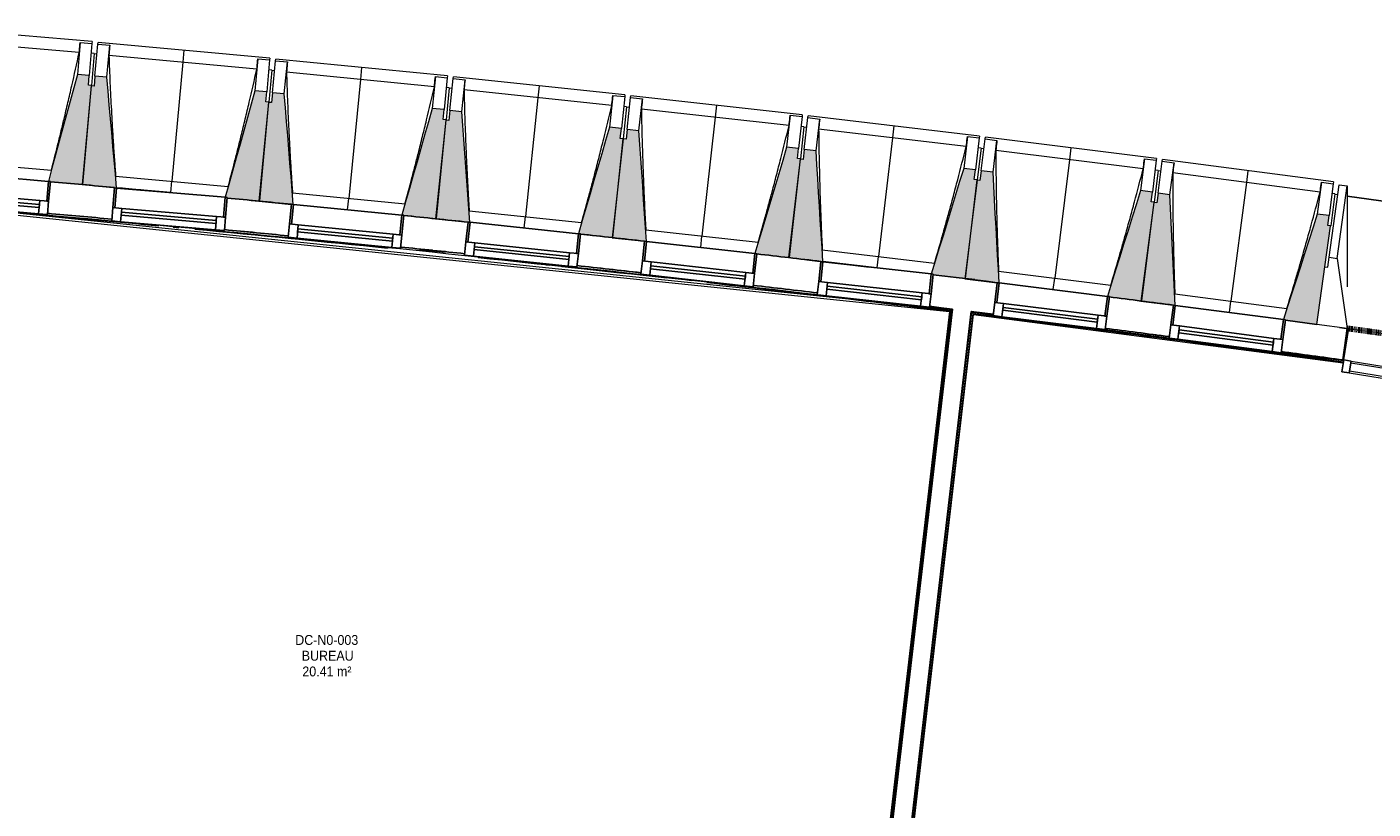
# Model space of a CAD drawing. Header units: millimetres. Extents: x -2845 to 74565, y -36590 to 13748.
# Tile 25 of 39: x 43914 to 50705, y -17805 to -13859. Entities that reach past the tile are written whole.
import ezdxf

# ---------------------------------------------------------------- set-up
doc = ezdxf.new("R2010")
doc.units = ezdxf.units.MM
doc.linetypes.add('Tiret', pattern=[2.5, 1.25, -1.25])
doc.layers.add('A-AREA', color=4, linetype='Tiret', lineweight=100, true_color=0x00ffff)
for name, color, linetype, lineweight in [('A-COLS', 7, 'Continuous', 18), ('A-FLOR', 7, 'Continuous', 25), ('A-FLOR-HRAL', 7, 'Continuous', 18), ('A-GENM', 7, 'Continuous', 18), ('A-GLAZ', 7, 'Continuous', 25), ('A-GLAZ-CURT', 7, 'Continuous', 18), ('A-GLAZ-CWMG', 7, 'Continuous', 18), ('A-WALL', 7, 'Continuous', 25), ('ESPACE', 7, 'Continuous', 30), ('I-WALL', 7, 'Continuous', 25), ('MUR', 7, 'Continuous', 25), ('S-BEAM', 7, 'Continuous', 18)]:
    doc.layers.add(name, color=color, linetype=linetype, lineweight=lineweight)
doc.styles.add('Arial_3', font='arial.ttf', dxfattribs={"width": 0.9, "height": 50})

# ---------------------------------------------------------------- blocks, each defined once
blk = doc.blocks.new('20_MUR PREFA_01 - Type 1-3119337-2021_015_1111_DCE_1_50_N0 FINI_CFA_CDC')
at = {"layer": 'A-GENM'}
for p, q in [((0, 722.1), (0, 661.4)), ((0, 661.4), (0, 58.5)), ((0, 0.7), (0, 58.5))]:
    blk.add_line(p, q, dxfattribs=at)
blk = doc.blocks.new('26_POTEAU GAUCHE - MODULE_05-3157953-2021_015_1111_DCE_1_50_N0 FINI_CFA_CDC')
at = {"layer": 'A-COLS'}
for p, q in [((-435, 713), (-395, 713)), ((-435, 344), (-435, 713)), ((-395, 713), (-324.2, 208.1)), ((-395, 344), (-395, 713)), ((-450, 663), (-435, 663)), ((-450, 294), (-450, 500.9)), ((-435, 294), (-435, 344)), ((-435, 344), (-395, 344)), ((-395, 344), (-295, 0)), ((-450, 0), (-450, 294)), ((-450, 294), (-435, 294)), ((-295, 0), (-450, 0))]:
    blk.add_line(p, q, dxfattribs=at)
blk = doc.blocks.new('B02_DC_STR_rvt-1-2021_015_1111_DCE_1_50_N0 FINI_CFA_CDC')
at = {"layer": 'S-BEAM', "lineweight": 5, "true_color": 0x787878}
for points in [[(-8972.4, -14653.8), (-8929.9, -14154.7), (-8944.9, -14153.4), (-8940.6, -14103.6), (-9000.4, -14098.5), (-9146.6, -14638.2), (-9136.8, -14639.1), (-9136.8, -14639.8), (-9073.6, -14645.1)], [(-8802.6, -14670.9), (-8851.8, -14113.2), (-8911.6, -14107.7), (-8916.2, -14157.5), (-8931.1, -14156.1), (-8976.9, -14654.9), (-8808.8, -14670.3)], [(-8080.6, -14737.1), (-8034.9, -14238.3), (-8049.8, -14237), (-8045.2, -14187.2), (-8105, -14181.7), (-8254.2, -14718.7), (-8244.7, -14719.5), (-8244.7, -14722.1), (-8114.4, -14734)], [(-7911, -14754.7), (-7956.5, -14197.3), (-8016.2, -14191.5), (-8021.1, -14241.2), (-8036.1, -14239.8), (-8085.1, -14738.3), (-7920.9, -14754.4), (-7920.8, -14753.7), (-7914.8, -14754.3)], [(-7189.4, -14826.3), (-7140.4, -14327.8), (-7155.3, -14326.4), (-7150.4, -14276.6), (-7210.1, -14270.7), (-7363.4, -14808.5), (-7353.5, -14809.5), (-7353.5, -14810.2), (-7286.8, -14816.7)], [(-7019.9, -14845), (-7061.8, -14287.3), (-7121.5, -14281.1), (-7126.7, -14330.8), (-7141.6, -14329.2), (-7193.9, -14827.4), (-7029.8, -14844.6), (-7029.7, -14843.9), (-7025.1, -14844.4)], [(-6298.8, -14921.3), (-6246.5, -14423.1), (-6261.4, -14421.6), (-6256.2, -14371.9), (-6315.9, -14365.6), (-6472.6, -14902.4), (-6462.8, -14903.4), (-6462.8, -14904.1), (-6318.5, -14919.2)], [(-6129.3, -14941.1), (-6167.6, -14383.2), (-6227.3, -14376.5), (-6232.8, -14426.2), (-6247.7, -14424.6), (-6303.2, -14922.4), (-6139.2, -14940.7), (-6139.2, -14940)], [(-5408.8, -15022.1), (-5353.3, -14524.3), (-5368.2, -14522.6), (-5362.6, -14472.9), (-5422.3, -14466.3), (-5582.5, -15002), (-5572.7, -15003.1), (-5572.7, -15003.8), (-5502.5, -15011.7)], [(-5239.4, -15043.7), (-5274.1, -14484.8), (-5333.7, -14477.8), (-5339.6, -14527.4), (-5354.5, -14525.7), (-5413.2, -15023.1), (-5239.6, -15043.6)], [(-4519.4, -15128.7), (-4460.7, -14631.2), (-4475.6, -14629.5), (-4469.7, -14579.8), (-4529.3, -14572.8), (-4692.5, -15105.7), (-4683, -15106.8), (-4683, -15109.4), (-4522.6, -15128.3)], [(-4350.3, -15150.6), (-4381.3, -14592.3), (-4440.9, -14584.9), (-4447, -14634.5), (-4461.9, -14632.6), (-4523.9, -15129.7), (-4360.2, -15150.1), (-4360.1, -15149.4)], [(-3630.8, -15241), (-3568.8, -14744), (-3583.7, -14742.1), (-3577.5, -14692.5), (-3637.1, -14685.1), (-3804.3, -15218.7), (-3794.5, -15220), (-3794.5, -15220.6), (-3720.8, -15229.8)], [(-3461.8, -15264.1), (-3489.2, -14705.6), (-3548.7, -14697.8), (-3555.2, -14747.3), (-3570.1, -14745.4), (-3635.3, -15242), (-3471.7, -15263.5), (-3471.6, -15262.8), (-3465.2, -15263.7)], [(-2747.3, -15358.6), (-2678.8, -14864), (-2678, -14864.1), (-2677.8, -14862.6), (-2692.6, -14860.6), (-2686.1, -14811), (-2745.6, -14803.2), (-2916.3, -15335.7), (-2906.5, -15337), (-2906.5, -15337.7), (-2747.5, -15358.6)]]:
    blk.add_hatch(color=8, dxfattribs=at).paths.add_polyline_path(points)
at = {"layer": 'A-FLOR'}
blk.add_arc((-21384.2, -152545.4), 139107.1, 79.323004, 82.237507, dxfattribs=at)
at = {"layer": 'S-BEAM'}
for p, q in [((-8926.1, -13933), (-9792.9, -13859.2)), ((-8991.2, -13988.3), (-9738.1, -13924.7)), ((-8986.6, -13937), (-9000.4, -14098.5)), ((-8986.7, -13937.2), (-8986.6, -13937)), ((-8986.6, -13937), (-8926.8, -13942.1)), ((-8926.8, -13942.1), (-8940.6, -14103.6)), ((-8926.1, -13933), (-8926.8, -13942.1)), ((-8911.6, -14107.7), (-8896.8, -13946.3)), ((-8896.8, -13946.3), (-8896, -13937.2)), ((-8896.8, -13946.3), (-8837, -13951.7)), ((-8029.6, -14016.7), (-8896, -13937.2)), ((-8851.8, -14113.2), (-8837, -13951.7)), ((-8837, -13951.7), (-8837, -13952)), ((-8916.1, -13993.2), (-8931.1, -13991.9)), ((-8916.1, -13993.2), (-8929.9, -14154.7)), ((-8901.3, -13996), (-8916.3, -13994.7)), ((-8095.1, -14071.6), (-8841.5, -14003.1)), ((-8090.2, -14020.3), (-8105, -14181.7)), ((-8090.2, -14020.3), (-8030.4, -14025.8)), ((-8090.2, -14020.5), (-8090.2, -14020.3)), ((-8030.4, -14025.8), (-8045.2, -14187.2)), ((-8029.6, -14016.7), (-8030.4, -14025.8)), ((-8016.2, -14191.5), (-8000.4, -14030.1)), ((-8000.4, -14030.1), (-7999.5, -14021.1)), ((-8000.4, -14030.1), (-7940.7, -14036)), ((-7133.7, -14106.3), (-7999.5, -14021.1)), ((-7956.5, -14197.3), (-7940.7, -14036)), ((-7940.7, -14036), (-7940.7, -14036.3)), ((-8940.6, -14103.6), (-9000.4, -14098.5)), ((-8944.9, -14153.4), (-8940.6, -14103.6)), ((-8911.6, -14107.7), (-8916.2, -14157.5)), ((-8851.8, -14113.2), (-8911.6, -14107.7)), ((-8020.1, -14076.9), (-8035, -14075.5)), ((-8020.1, -14076.9), (-8034.9, -14238.3)), ((-8005.3, -14079.9), (-8020.2, -14078.4)), ((-7199.5, -14160.7), (-7945.5, -14087.4)), ((-7194.3, -14109.4), (-7210.1, -14270.7)), ((-7194.3, -14109.4), (-7134.6, -14115.3)), ((-7194.3, -14109.7), (-7194.3, -14109.4)), ((-7134.6, -14115.3), (-7150.4, -14276.6)), ((-7133.7, -14106.3), (-7134.6, -14115.3)), ((-7121.5, -14281.1), (-7104.5, -14119.9)), ((-7104.5, -14119.9), (-7103.6, -14110.9)), ((-7104.5, -14119.9), (-7044.9, -14126.1)), ((-6238.3, -14201.6), (-7103.6, -14110.9)), ((-8931.1, -14156.1), (-8976.9, -14654.9)), ((-8972.4, -14653.8), (-8929.9, -14154.7)), ((-8929.9, -14154.7), (-8944.9, -14153.4)), ((-8916.2, -14157.5), (-8931.1, -14156.1)), ((-8045.2, -14187.2), (-8105, -14181.7)), ((-8049.8, -14237), (-8045.2, -14187.2)), ((-8016.2, -14191.5), (-8021.1, -14241.2)), ((-7956.5, -14197.3), (-8016.2, -14191.5)), ((-7124.5, -14166.5), (-7140.4, -14327.8)), ((-7124.5, -14166.5), (-7139.4, -14165)), ((-7109.8, -14169.6), (-7124.7, -14168)), ((-7061.8, -14287.3), (-7044.9, -14126.1)), ((-6304.6, -14255.7), (-7050, -14177.4)), ((-7044.9, -14126.1), (-7044.9, -14126.4)), ((-8036.1, -14239.8), (-8085.1, -14738.3)), ((-8080.6, -14737.1), (-8034.9, -14238.3)), ((-8034.9, -14238.3), (-8049.8, -14237)), ((-8021.1, -14241.2), (-8036.1, -14239.8)), ((-6299, -14204.4), (-6315.9, -14365.6)), ((-6299, -14204.4), (-6239.3, -14210.6)), ((-6299, -14204.6), (-6299, -14204.4)), ((-6239.3, -14210.6), (-6256.2, -14371.9)), ((-6229.6, -14261.9), (-6244.5, -14260.4)), ((-6238.3, -14201.6), (-6239.3, -14210.6)), ((-6227.3, -14376.5), (-6209.3, -14215.4)), ((-6209.3, -14215.4), (-6208.3, -14206.4)), ((-6209.3, -14215.4), (-6149.7, -14222.1)), ((-5343.7, -14302.8), (-6208.3, -14206.4)), ((-6167.6, -14383.2), (-6149.7, -14222.1)), ((-6149.7, -14222.1), (-6149.7, -14222.3)), ((-7150.4, -14276.6), (-7210.1, -14270.7)), ((-7189.4, -14826.3), (-7140.4, -14327.8)), ((-7155.3, -14326.4), (-7150.4, -14276.6)), ((-7140.4, -14327.8), (-7155.3, -14326.4)), ((-7121.5, -14281.1), (-7126.7, -14330.8)), ((-7061.8, -14287.3), (-7121.5, -14281.1)), ((-6229.6, -14261.9), (-6246.5, -14423.1)), ((-6214.8, -14265.1), (-6229.7, -14263.5)), ((-5410.2, -14356.4), (-6155.2, -14273.4)), ((-5404.3, -14305.2), (-5422.3, -14466.3)), ((-5404.4, -14305.4), (-5404.3, -14305.2)), ((-5404.3, -14305.2), (-5344.7, -14311.8)), ((-5344.7, -14311.8), (-5362.6, -14472.9)), ((-5343.7, -14302.8), (-5344.7, -14311.8)), ((-5333.7, -14477.8), (-5314.7, -14316.8)), ((-5314.7, -14316.8), (-5313.7, -14307.8)), ((-5314.7, -14316.8), (-5255.1, -14323.8)), ((-4449.7, -14409.9), (-5313.7, -14307.8)), ((-5274.1, -14484.8), (-5255.1, -14323.8)), ((-5255.1, -14323.8), (-5255.1, -14324.1)), ((-7141.6, -14329.2), (-7193.9, -14827.4)), ((-7126.7, -14330.8), (-7141.6, -14329.2)), ((-6256.2, -14371.9), (-6315.9, -14365.6)), ((-6261.4, -14421.6), (-6256.2, -14371.9)), ((-6227.3, -14376.5), (-6232.8, -14426.2)), ((-6167.6, -14383.2), (-6227.3, -14376.5)), ((-5335.3, -14363.2), (-5353.3, -14524.3)), ((-5335.3, -14363.2), (-5350.2, -14361.5)), ((-5320.6, -14366.5), (-5335.5, -14364.7)), ((-4516.6, -14463), (-5260.9, -14375.1)), ((-6247.7, -14424.6), (-6303.2, -14922.4)), ((-6298.8, -14921.3), (-6246.5, -14423.1)), ((-6246.5, -14423.1), (-6261.4, -14421.6)), ((-6232.8, -14426.2), (-6247.7, -14424.6)), ((-4510.3, -14411.8), (-4529.3, -14572.8)), ((-4510.4, -14412.1), (-4510.3, -14411.8)), ((-4510.3, -14411.8), (-4450.7, -14418.8)), ((-4450.7, -14418.8), (-4469.7, -14579.8)), ((-4449.7, -14409.9), (-4450.7, -14418.8)), ((-4440.9, -14584.9), (-4420.8, -14424)), ((-4420.8, -14424), (-4419.7, -14415)), ((-4420.8, -14424), (-4361.3, -14431.4)), ((-3556.4, -14522.7), (-4419.7, -14415)), ((-4381.3, -14592.3), (-4361.3, -14431.4)), ((-4361.3, -14431.4), (-4361.3, -14431.7)), ((-5362.6, -14472.9), (-5422.3, -14466.3)), ((-5354.5, -14525.7), (-5413.2, -15023.1)), ((-5408.8, -15022.1), (-5353.3, -14524.3)), ((-5368.2, -14522.6), (-5362.6, -14472.9)), ((-5353.3, -14524.3), (-5368.2, -14522.6)), ((-5339.6, -14527.4), (-5354.5, -14525.7)), ((-5333.7, -14477.8), (-5339.6, -14527.4)), ((-5274.1, -14484.8), (-5333.7, -14477.8)), ((-4441.7, -14470.3), (-4460.7, -14631.2)), ((-4441.7, -14470.3), (-4456.6, -14468.5)), ((-4427, -14473.6), (-4441.9, -14471.8)), ((-3623.6, -14575.4), (-4367.4, -14482.6)), ((-3617, -14524.2), (-3637.1, -14685.1)), ((-3617.1, -14524.5), (-3617, -14524.2)), ((-3617, -14524.2), (-3557.5, -14531.7)), ((-3557.5, -14531.7), (-3577.5, -14692.5)), ((-3556.4, -14522.7), (-3557.5, -14531.7)), ((-3527.5, -14536.5), (-3526.4, -14528.1)), ((-2663.8, -14641.3), (-3526.4, -14528.1)), ((-9700.1, -14533.1), (-9131.6, -14581.5)), ((-4469.7, -14579.8), (-4529.3, -14572.8)), ((-4475.6, -14629.5), (-4469.7, -14579.8)), ((-4440.9, -14584.9), (-4447, -14634.5)), ((-4381.3, -14592.3), (-4440.9, -14584.9)), ((-3548.8, -14583.1), (-3568.8, -14744)), ((-3548.8, -14583.1), (-3563.7, -14581.3)), ((-3534.1, -14586.6), (-3549, -14584.7)), ((-3548.7, -14697.8), (-3527.6, -14537)), ((-3527.6, -14537), (-3468.1, -14544.8)), ((-3489.2, -14705.6), (-3468.1, -14544.8)), ((-2731.5, -14693.6), (-3474.6, -14596)), ((-3468.1, -14544.8), (-3468.1, -14545.1)), ((-9136.9, -14639.7), (-8972.4, -14653.8)), ((-8976.9, -14654.9), (-8802.6, -14670.9)), ((-8807.5, -14611.7), (-8239.4, -14663.8)), ((-4461.9, -14632.6), (-4523.9, -15129.7)), ((-4519.4, -15128.7), (-4460.7, -14631.2)), ((-4460.7, -14631.2), (-4475.6, -14629.5)), ((-4447, -14634.5), (-4461.9, -14632.6)), ((-2724.5, -14642.5), (-2745.6, -14803.2)), ((-2724.6, -14642.7), (-2724.5, -14642.5)), ((-2724.5, -14642.5), (-2665, -14650.3)), ((-2665, -14650.3), (-2686.1, -14811)), ((-2663.8, -14641.3), (-2665, -14650.3)), ((-8528.7, -14695.3), (-8802.7, -14670.2)), ((-8244.9, -14722.1), (-8080.6, -14737.1)), ((-7915.4, -14696.2), (-7347.6, -14752)), ((-3577.5, -14692.5), (-3637.1, -14685.1)), ((-3583.7, -14742.1), (-3577.5, -14692.5)), ((-3548.7, -14697.8), (-3555.2, -14747.3)), ((-3489.2, -14705.6), (-3548.7, -14697.8)), ((-2656.6, -14701.8), (-2677.8, -14862.6)), ((-2656.6, -14701.8), (-2671.5, -14699.9)), ((-8085.1, -14738.3), (-7920.9, -14754.4)), ((-7023.9, -14786.4), (-6456.5, -14846)), ((-3570.1, -14745.4), (-3635.3, -15242)), ((-3630.8, -15241), (-3568.8, -14744)), ((-3568.8, -14744), (-3583.7, -14742.1)), ((-3555.2, -14747.3), (-3570.1, -14745.4)), ((-2686.1, -14811), (-2745.6, -14803.2)), ((-7353.7, -14810.2), (-7189.4, -14826.3)), ((-7193.9, -14827.4), (-7029.8, -14844.6)), ((-2692.6, -14860.6), (-2686.1, -14811)), ((-2677.8, -14862.6), (-2692.6, -14860.6)), ((-2678, -14864.1), (-2677.8, -14862.6)), ((-6462.9, -14904.1), (-6298.8, -14921.3)), ((-6303.2, -14922.4), (-6139.2, -14940.7)), ((-6133, -14882.5), (-5566, -14945.7)), ((-5572.8, -15003.8), (-5408.8, -15022.1)), ((-5242.8, -14984.4), (-4676.2, -15051.3)), ((-5413.2, -15023.1), (-5239.4, -15043.7)), ((-4966.3, -15075.2), (-5239.5, -15043)), ((-4683.3, -15109.3), (-4519.4, -15128.7)), ((-4523.9, -15129.7), (-4360.2, -15150.1)), ((-4353.2, -15092), (-3787.1, -15162.6)), ((-3464.3, -15205.5), (-2898.7, -15279.8)), ((-3794.6, -15220.6), (-3630.8, -15241)), ((-3635.3, -15242), (-3471.7, -15263.5)), ((-2906.6, -15337.7), (-2747.2, -15358.6))]:
    blk.add_line(p, q, dxfattribs=at)
at = {"layer": 'S-BEAM', "flags": 128}
for points in [[(-8991.2, -13988.3), (-8990.3, -13978.1), (-8989.4, -13967.9), (-8988.5, -13957.7), (-8987.6, -13947.4), (-8986.7, -13937.2)], [(-8837, -13952), (-8837.9, -13962.2), (-8838.8, -13972.4), (-8839.7, -13982.7), (-8840.6, -13992.9), (-8841.5, -14003.1)], [(-8095.1, -14071.6), (-8094.1, -14061.4), (-8093.2, -14051.2), (-8092.2, -14041), (-8091.2, -14030.7), (-8090.2, -14020.5)], [(-7940.7, -14036.3), (-7941.6, -14046.5), (-7942.6, -14056.7), (-7943.5, -14066.9), (-7944.5, -14077.1), (-7945.5, -14087.4)], [(-9000.4, -14098.5), (-9018.7, -14166), (-9037, -14233.6), (-9055.3, -14301.1), (-9073.6, -14368.7), (-9091.9, -14436.2), (-9110.2, -14503.8), (-9128.5, -14571.4), (-9146.6, -14638.2)], [(-8802.6, -14670.9), (-8808.8, -14601.2), (-8814.9, -14531.5), (-8821.1, -14461.7), (-8827.2, -14392), (-8833.4, -14322.3), (-8839.5, -14252.6), (-8845.7, -14182.9), (-8851.8, -14113.2)], [(-7199.5, -14160.7), (-7198.5, -14150.5), (-7197.5, -14140.3), (-7196.4, -14130.1), (-7195.4, -14119.9), (-7194.3, -14109.7)], [(-8105, -14181.7), (-8123.7, -14249.1), (-8142.5, -14316.6), (-8161.2, -14384), (-8179.9, -14451.4), (-8198.7, -14518.9), (-8217.4, -14586.3), (-8236.2, -14653.7), (-8254.2, -14718.7)], [(-7044.9, -14126.4), (-7045.9, -14136.6), (-7046.9, -14146.8), (-7048, -14157), (-7049, -14167.2), (-7050, -14177.4)], [(-7911, -14754.7), (-7916.6, -14685.6), (-7922.3, -14615.9), (-7928, -14546.1), (-7933.7, -14476.4), (-7939.4, -14406.6), (-7945.1, -14336.8), (-7950.8, -14267.1), (-7956.5, -14197.3)], [(-6304.6, -14255.7), (-6303.5, -14245.4), (-6302.4, -14235.2), (-6301.2, -14225), (-6300.1, -14214.8), (-6299, -14204.6)], [(-6149.7, -14222.3), (-6150.8, -14232.5), (-6151.9, -14242.7), (-6153, -14252.9), (-6154.1, -14263.2), (-6155.2, -14273.4)], [(-7210.1, -14270.7), (-7229.3, -14338), (-7248.5, -14405.3), (-7267.7, -14472.7), (-7286.8, -14540), (-7306, -14607.3), (-7325.2, -14674.6), (-7344.4, -14741.9), (-7363.4, -14808.5)], [(-7019.9, -14845), (-7025.1, -14775.9), (-7030.3, -14706.1), (-7035.5, -14636.3), (-7040.8, -14566.5), (-7046, -14496.7), (-7051.3, -14426.9), (-7056.5, -14357.1), (-7061.8, -14287.3)], [(-5410.2, -14356.4), (-5409.1, -14346.2), (-5407.9, -14336), (-5406.7, -14325.8), (-5405.5, -14315.6), (-5404.4, -14305.4)], [(-5255.1, -14324.1), (-5256.3, -14334.3), (-5257.5, -14344.5), (-5258.6, -14354.7), (-5259.8, -14364.9), (-5260.9, -14375.1)], [(-6315.9, -14365.6), (-6335.5, -14432.8), (-6355.1, -14500), (-6374.7, -14567.1), (-6394.3, -14634.3), (-6414, -14701.5), (-6433.6, -14768.7), (-6453.2, -14835.9), (-6472.6, -14902.4)], [(-6129.3, -14941.1), (-6134.1, -14871.9), (-6138.9, -14802.1), (-6143.7, -14732.3), (-6148.5, -14662.5), (-6153.3, -14592.6), (-6158.1, -14522.8), (-6162.8, -14453), (-6167.6, -14383.2)], [(-4516.6, -14463), (-4515.3, -14452.8), (-4514.1, -14442.6), (-4512.9, -14432.4), (-4511.6, -14422.2), (-4510.4, -14412.1)], [(-4361.3, -14431.7), (-4362.5, -14441.9), (-4363.7, -14452.1), (-4364.9, -14462.3), (-4366.2, -14472.5), (-4367.4, -14482.6)], [(-5422.3, -14466.3), (-5442.3, -14533.3), (-5462.4, -14600.4), (-5482.4, -14667.4), (-5502.5, -14734.5), (-5522.5, -14801.5), (-5542.6, -14868.6), (-5562.6, -14935.7), (-5582.5, -15002)], [(-5239.4, -15043.7), (-5243.8, -14973.8), (-5248.1, -14903.9), (-5252.5, -14834.1), (-5256.8, -14764.2), (-5261.1, -14694.4), (-5265.5, -14624.5), (-5269.8, -14554.7), (-5274.1, -14484.8)], [(-3623.6, -14575.4), (-3622.3, -14565.2), (-3621, -14555), (-3619.7, -14544.9), (-3618.4, -14534.7), (-3617.1, -14524.5)], [(-4529.3, -14572.8), (-4549.8, -14639.7), (-4570.3, -14706.6), (-4590.8, -14773.5), (-4611.3, -14840.5), (-4631.8, -14907.4), (-4652.3, -14974.3), (-4672.7, -15041.2), (-4692.5, -15105.7)], [(-4350.3, -15150.6), (-4354.1, -15081.5), (-4358, -15011.6), (-4361.9, -14941.7), (-4365.8, -14871.8), (-4369.7, -14801.9), (-4373.6, -14732), (-4377.4, -14662.2), (-4381.3, -14592.3)], [(-3468.1, -14545.1), (-3469.4, -14555.3), (-3470.7, -14565.5), (-3472, -14575.7), (-3473.3, -14585.8), (-3474.6, -14596)], [(-2731.5, -14693.6), (-2730.1, -14683.4), (-2728.7, -14673.3), (-2727.3, -14663.1), (-2725.9, -14652.9), (-2724.6, -14642.7)], [(-3637.1, -14685.1), (-3658, -14751.9), (-3678.9, -14818.7), (-3699.9, -14885.5), (-3720.8, -14952.2), (-3741.7, -15019), (-3762.6, -15085.8), (-3783.6, -15152.6), (-3804.3, -15218.7)], [(-3461.8, -15264.1), (-3465.2, -15194.9), (-3468.7, -15125), (-3472.1, -15055.1), (-3475.5, -14985.2), (-3478.9, -14915.3), (-3482.4, -14845.4), (-3485.8, -14775.5), (-3489.2, -14705.6)], [(-2745.6, -14803.2), (-2767, -14869.9), (-2788.3, -14936.5), (-2809.7, -15003.2), (-2831, -15069.8), (-2852.4, -15136.5), (-2873.8, -15203.1), (-2895.1, -15269.8), (-2916.3, -15335.7)]]:
    blk.add_lwpolyline(points, dxfattribs=at)
at = {"layer": 'S-BEAM'}
for points, knots in [([(-9131.7, -14581.5), (-9121.1, -14540.6), (-9105, -14477.4), (-9083.9, -14391.6), (-9066.4, -14319), (-9047.9, -14240.6), (-9022.1, -14128.6), (-9003.4, -14044.5), (-8991.2, -13988.3)], [0.0183438, 0.0183438, 0.0183438, 0.0183438, 0.2222222, 0.3333333, 0.4444444, 0.5833333, 0.7222222, 1, 1, 1, 1]), ([(-8841.5, -14003.1), (-8839.8, -14049.1), (-8837, -14117.9), (-8832.7, -14209.7), (-8828.8, -14284.4), (-8824.3, -14364.7), (-8818.9, -14450.8), (-8813.3, -14533.2), (-8809.3, -14586.8), (-8807.3, -14611.7)], [0, 0, 0, 0, 0.2222222, 0.3333333, 0.4444444, 0.5833333, 0.7222222, 0.8611111, 0.9816328, 0.9816328, 0.9816328, 0.9816328]), ([(-8239.5, -14663.9), (-8228.6, -14623), (-8212.1, -14559.9), (-8190.4, -14474.3), (-8172.4, -14401.7), (-8153.4, -14323.5), (-8126.9, -14211.6), (-8107.7, -14127.7), (-8095.1, -14071.6)], [0.0183438, 0.0183438, 0.0183438, 0.0183438, 0.2222222, 0.3333333, 0.4444444, 0.5833333, 0.7222222, 1, 1, 1, 1]), ([(-7945.5, -14087.4), (-7944.1, -14133.3), (-7941.7, -14202.2), (-7938, -14294), (-7934.6, -14368.7), (-7930.6, -14449.1), (-7925.8, -14535.2), (-7920.7, -14617.6), (-7917.1, -14671.3), (-7915.3, -14696.2)], [0, 0, 0, 0, 0.2222222, 0.3333333, 0.4444444, 0.5833333, 0.7222222, 0.8611111, 0.9816328, 0.9816328, 0.9816328, 0.9816328]), ([(-7347.8, -14752), (-7336.6, -14711.3), (-7319.7, -14648.2), (-7297.4, -14562.7), (-7278.9, -14490.3), (-7259.4, -14412.2), (-7232.2, -14300.5), (-7212.5, -14216.7), (-7199.5, -14160.7)], [0.0183438, 0.0183438, 0.0183438, 0.0183438, 0.2222222, 0.3333333, 0.4444444, 0.5833333, 0.7222222, 1, 1, 1, 1]), ([(-7050, -14177.4), (-7048.9, -14223.4), (-7047, -14292.3), (-7043.9, -14384.1), (-7041, -14458.9), (-7037.5, -14539.3), (-7033.3, -14625.4), (-7028.7, -14707.9), (-7025.4, -14761.5), (-7023.8, -14786.5)], [0, 0, 0, 0, 0.2222222, 0.3333333, 0.4444444, 0.5833333, 0.7222222, 0.8611111, 0.9816328, 0.9816328, 0.9816328, 0.9816328]), ([(-6456.6, -14846), (-6445.2, -14805.3), (-6427.9, -14742.4), (-6405.1, -14657), (-6386.1, -14584.7), (-6366.1, -14506.8), (-6338.2, -14395.2), (-6317.9, -14311.6), (-6304.6, -14255.7)], [0.0183438, 0.0183438, 0.0183438, 0.0183438, 0.2222222, 0.3333333, 0.4444444, 0.5833333, 0.7222222, 1, 1, 1, 1]), ([(-6155.2, -14273.4), (-6154.3, -14319.3), (-6152.9, -14388.2), (-6150.3, -14480.1), (-6148, -14554.8), (-6145, -14635.2), (-6141.3, -14721.4), (-6137.3, -14803.9), (-6134.3, -14857.6), (-6132.9, -14882.5)], [0, 0, 0, 0, 0.2222222, 0.3333333, 0.4444444, 0.5833333, 0.7222222, 0.8611111, 0.9816328, 0.9816328, 0.9816328, 0.9816328]), ([(-5566.1, -14945.7), (-5554.5, -14905.1), (-5536.7, -14842.3), (-5513.4, -14757.1), (-5493.9, -14685), (-5473.4, -14607.1), (-5444.7, -14495.8), (-5423.9, -14412.2), (-5410.2, -14356.4)], [0.0183438, 0.0183438, 0.0183438, 0.0183438, 0.2222222, 0.3333333, 0.4444444, 0.5833333, 0.7222222, 1, 1, 1, 1]), ([(-5260.9, -14375.1), (-5260.4, -14421.1), (-5259.4, -14490), (-5257.5, -14581.8), (-5255.6, -14656.6), (-5253.2, -14737), (-5250, -14823.3), (-5246.5, -14905.7), (-5243.9, -14959.4), (-5242.6, -14984.4)], [0, 0, 0, 0, 0.2222222, 0.3333333, 0.4444444, 0.5833333, 0.7222222, 0.8611111, 0.9816328, 0.9816328, 0.9816328, 0.9816328]), ([(-4676.3, -15051.3), (-4664.4, -15010.8), (-4646.2, -14948.1), (-4622.3, -14863), (-4602.4, -14791), (-4581.4, -14713.3), (-4552, -14602.1), (-4530.6, -14518.7), (-4516.6, -14463)], [0.0183438, 0.0183438, 0.0183438, 0.0183438, 0.2222222, 0.3333333, 0.4444444, 0.5833333, 0.7222222, 1, 1, 1, 1]), ([(-4367.4, -14482.6), (-4367.2, -14528.6), (-4366.6, -14597.5), (-4365.3, -14689.4), (-4363.9, -14764.2), (-4362, -14844.6), (-4359.4, -14930.9), (-4356.5, -15013.4), (-4354.2, -15067.1), (-4353.1, -15092)], [0, 0, 0, 0, 0.2222222, 0.3333333, 0.4444444, 0.5833333, 0.7222222, 0.8611111, 0.9816328, 0.9816328, 0.9816328, 0.9816328]), ([(-3787.2, -15162.6), (-3775, -15122.2), (-3756.4, -15059.6), (-3732, -14974.7), (-3711.6, -14902.8), (-3690.1, -14825.3), (-3659.9, -14714.3), (-3638, -14631), (-3623.6, -14575.4)], [0.0183438, 0.0183438, 0.0183438, 0.0183438, 0.2222222, 0.3333333, 0.4444444, 0.5833333, 0.7222222, 1, 1, 1, 1]), ([(-3474.6, -14596), (-3474.7, -14642), (-3474.6, -14710.9), (-3473.8, -14802.8), (-3472.9, -14877.6), (-3471.5, -14958), (-3469.5, -15044.3), (-3467.1, -15126.8), (-3465.2, -15180.5), (-3464.2, -15205.5)], [0, 0, 0, 0, 0.2222222, 0.3333333, 0.4444444, 0.5833333, 0.7222222, 0.8611111, 0.9816328, 0.9816328, 0.9816328, 0.9816328]), ([(-2898.8, -15279.8), (-2886.4, -15239.4), (-2867.4, -15176.9), (-2842.4, -15092.2), (-2821.5, -15020.5), (-2799.5, -14943), (-2768.6, -14832.3), (-2746.2, -14749.1), (-2731.5, -14693.6)], [0.0183438, 0.0183438, 0.0183438, 0.0183438, 0.2222222, 0.3333333, 0.4444444, 0.5833333, 0.7222222, 1, 1, 1, 1])]:
    blk.add_open_spline(points, degree=3, knots=knots, dxfattribs=at)
at = {"layer": 'S-BEAM', "color": 5, "lineweight": 25, "true_color": 0x0000ff}
for name, p, rotation in [('20_MUR PREFA_01 - Type 1-3119337-2021_015_1111_DCE_1_50_N0 FINI_CFA_CDC', (-8528.8, -14696), 354.7569416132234), ('20_MUR PREFA_01 - Type 1-3119337-2021_015_1111_DCE_1_50_N0 FINI_CFA_CDC', (-7637.2, -14782.3), 354.383875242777), ('20_MUR PREFA_01 - Type 1-3119337-2021_015_1111_DCE_1_50_N0 FINI_CFA_CDC', (-6746.3, -14874.4), 354.0108088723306), ('20_MUR PREFA_01 - Type 1-3119337-2021_015_1111_DCE_1_50_N0 FINI_CFA_CDC', (-5856, -14972.2), 353.6377425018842), ('20_MUR PREFA_01 - Type 1-3119337-2021_015_1111_DCE_1_50_N0 FINI_CFA_CDC', (-4966.3, -15075.9), 353.2646761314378), ('20_MUR PREFA_01 - Type 1-3119337-2021_015_1111_DCE_1_50_N0 FINI_CFA_CDC', (-4077.4, -15185.4), 352.8916097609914), ('20_MUR PREFA_01 - Type 1-3119337-2021_015_1111_DCE_1_50_N0 FINI_CFA_CDC', (-3189.1, -15300.6), 352.518543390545), ('26_POTEAU GAUCHE - MODULE_05-3157953-2021_015_1111_DCE_1_50_N0 FINI_CFA_CDC', (-2301.7, -15421.6), 352.1454770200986)]:
    blk.add_blockref(name, p, dxfattribs=dict(at, rotation=rotation))
blk = doc.blocks.new('Panneau système - Vitré-356748-2021_015_1111_DCE_1_50_N0 FINI_CFA_CDC')
at = {"layer": 'A-GLAZ-CURT'}
for p, q in [((664, 20), (-664, 20)), ((-664, 20), (-664, -20)), ((664, -20), (664, 20)), ((-664, -20), (664, -20))]:
    blk.add_line(p, q, dxfattribs=at)
blk = doc.blocks.new('Meneau rectangulaire - AWS60_60x70-367281-2021_015_1111_DCE_1_50_N0 FINI_CFA_CDC')
at = {"layer": 'A-GLAZ-CWMG'}
for p, q in [((-2574.7, -15545.4), (-1263.7, -15757.4)), ((-2584.2, -15604.6), (-1273.3, -15816.6))]:
    blk.add_line(p, q, dxfattribs=at)
blk = doc.blocks.new('Meneau rectangulaire - AWS60_60x38-356571-2021_015_1111_DCE_1_50_N0 FINI_CFA_CDC')
at = {"layer": 'A-GLAZ-CWMG', "lineweight": 25}
for p, q in [((-38, 30), (0, 30)), ((-38, -30), (-38, 30)), ((0, 30), (0, -30)), ((0, -30), (-38, -30))]:
    blk.add_line(p, q, dxfattribs=at)
blk = doc.blocks.new('12_CORNIERE HABILLAGE - 12_CORNIERE HABILLAGE-370872-2021_015_1111_DCE_1_50_N0 FINI_CFA_CDC')
at = {"layer": 'A-GENM', "color": 8, "true_color": 0x808080}
for p, q in [((-3488.8, 158), (-3444.1, 158)), ((-3442.1, 160), (-3449.6, 160)), ((-3444.1, 158), (-3444.1, 0)), ((-3442.1, 0), (-3442.1, 160)), ((-3444.1, 0), (-3442.1, 0))]:
    blk.add_line(p, q, dxfattribs=at)
blk = doc.blocks.new('XXX_VIDE FENETRE - 550-377501-2021_015_1111_DCE_1_50_N0 FINI_CFA_CDC')
at = {"layer": 'A-GLAZ'}
for p, q in [((-285, 0), (-285, -100)), ((-275, 0), (-285, 0)), ((275, 0), (-275, 0)), ((-275, -100), (-275, 0)), ((285, 0), (275, 0)), ((275, 0), (275, -100)), ((285, -100), (285, 0)), ((-285, -100), (-275, -100)), ((-240, -100), (-285, -100)), ((-285, -100), (-285, -167.5)), ((-240, -167.5), (-240, -100)), ((240, -100), (-240, -100)), ((240, -100), (240, -167.5)), ((285, -100), (240, -100)), ((275, -100), (285, -100)), ((285, -167.5), (285, -100)), ((-285, -167.5), (-240, -167.5)), ((-240, -167.5), (240, -167.5)), ((240, -167.5), (285, -167.5))]:
    blk.add_line(p, q, dxfattribs=at)
at = {"layer": 'A-GLAZ', "color": 173, "true_color": 0x5c63b1}
for p, q in [((240, -120), (-240, -120)), ((-240, -120), (-240, -135)), ((-240, -135), (240, -135)), ((240, -135), (240, -120))]:
    blk.add_line(p, q, dxfattribs=at)
blk = doc.blocks.new('Garde-corps - Garde-corps-505843-2021_015_1111_DCE_1_50_N0 FINI_CFA_CDC')
at = {"layer": 'A-FLOR-HRAL'}
for p, q in [((-9825.2, -14754.7), (-4600.3, -15294.7)), ((-9591.9, -14768.4), (-4588.7, -15285.5)), ((-8517.7, -14869.2), (-8488.4, -14872)), ((-8258.5, -14881.8), (-8097.5, -14897.3)), ((-8084.4, -14898.6), (-7936.5, -14913)), ((-7981.2, -14920.5), (-7771.3, -14941.2)), ((-7273.8, -14982.5), (-7144.3, -14995.9)), ((-6635.1, -15058.7), (-6618.7, -15060.5)), ((-6556.6, -15067.2), (-6458.6, -15077.8)), ((-6479.6, -15063.6), (-6333.6, -15079.5)), ((-6318.2, -15081.2), (-6156.9, -15099.1)), ((-4701.1, -15268.7), (-4595.5, -15281.7)), ((-4600.3, -15294.7), (-4938.3, -18181)), ((-4598.5, -15293.3), (-4936.9, -18182.8)), ((-4596.6, -15291.7), (-4935.4, -18184.8)), ((-4588.7, -15285.5), (-4929.1, -18192.7))]:
    blk.add_line(p, q, dxfattribs=at)
at = {"layer": 'A-FLOR-HRAL', "flags": 128}
for points in [[(-4600.3, -15294.7), (-4600.3, -15294.7), (-4600.2, -15294.6), (-4600.1, -15294.5), (-4599.9, -15294.3), (-4599.6, -15294.1), (-4599.4, -15294), (-4599.2, -15293.8), (-4598.9, -15293.6), (-4598.7, -15293.4), (-4598.5, -15293.3)], [(-4596.6, -15291.7), (-4592.6, -15288.6), (-4588.7, -15285.5)], [(-4588.7, -15285.5), (-4588.5, -15285.4), (-4588.2, -15285.2), (-4587.7, -15284.8), (-4587.2, -15284.4), (-4586.6, -15283.9), (-4586, -15283.4), (-4585.4, -15282.9)]]:
    blk.add_lwpolyline(points, dxfattribs=at)
at = {"layer": 'A-FLOR-HRAL'}
for radius, start, end in [(137273, 83.001273, 85.19666), (137271.2, 84.911937, 85.195943), (137269.6, 84.677453, 85.195271), (137283.1, 84.777165, 84.913087), (137269.6, 84.193646, 84.601317), (137283.1, 84.030833, 84.166322), (137269.6, 83.602126, 84.001978), (137271.2, 83.550483, 83.770246), (137269.6, 83.002675, 83.51766), (137283.1, 83.283636, 83.419558), (137271.2, 83.001996, 83.285881)]:
    blk.add_arc((-21322.9, -151541.9), radius, start, end, dxfattribs=at)
blk = doc.blocks.new('Garde-corps - Garde-corps-506028-2021_015_1111_DCE_1_50_N0 FINI_CFA_CDC')
at = {"layer": 'A-FLOR-HRAL'}
for p, q in [((-4835.2, -18259), (-4488.4, -15297.9)), ((-4834.3, -18312.6), (-4482.2, -15305.8)), ((-4832.8, -18314.6), (-4480.6, -15307.8)), ((-4831.3, -18316.4), (-4479.2, -15309.6)), ((-4488.4, -15297.9), (-4380.4, -15312)), ((-4480.6, -15307.8), (-4422.9, -15314.9)), ((-4479.2, -15309.6), (-2614.4, -15553.2)), ((-3815.2, -15385.8), (-3493.3, -15427.8)), ((-2928.1, -15501.6), (-2612.7, -15542.8)), ((-2615.8, -15539.3), (-2612.2, -15539.8))]:
    blk.add_line(p, q, dxfattribs=at)
at = {"layer": 'A-FLOR-HRAL', "flags": 128}
blk.add_lwpolyline([(-4482.2, -15305.8), (-4485.3, -15301.9), (-4488.4, -15297.9)], dxfattribs=at)
at = {"layer": 'A-FLOR-HRAL'}
for radius, start, end in [(137273, 82.166733, 82.953168), (137269.6, 82.166766, 82.951749), (137271.2, 82.16675, 82.559535)]:
    blk.add_arc((-21322.9, -151541.9), radius, start, end, dxfattribs=at)
for points, knots in [([(-4488.4, -15297.9), (-4488.4, -15297.9), (-4488.4, -15297.9), (-4488.5, -15297.8), (-4488.5, -15297.8), (-4488.6, -15297.7), (-4488.6, -15297.6), (-4488.7, -15297.5), (-4488.8, -15297.4), (-4488.8, -15297.3), (-4488.9, -15297.2), (-4489, -15297.1), (-4489.1, -15297), (-4489.2, -15296.8), (-4489.3, -15296.7), (-4489.5, -15296.5), (-4489.6, -15296.4), (-4489.7, -15296.3), (-4489.8, -15296.1), (-4490.1, -15295.7), (-4490.5, -15295.2), (-4490.9, -15294.7), (-4491, -15294.5)], [0, 0, 0, 0, 0.071429, 0.107143, 0.142857, 0.178571, 0.214286, 0.25, 0.285714, 0.321429, 0.357143, 0.392857, 0.428571, 0.464286, 0.5, 0.535714, 0.571429, 0.607143, 0.642857, 0.714286, 0.857143, 1, 1, 1, 1]), ([(-4479.2, -15309.6), (-4479.2, -15309.6), (-4479.2, -15309.6), (-4479.3, -15309.5), (-4479.4, -15309.4), (-4479.5, -15309.3), (-4479.6, -15309.1), (-4479.8, -15308.9), (-4479.9, -15308.7), (-4480.1, -15308.5), (-4480.3, -15308.3), (-4480.4, -15308), (-4480.6, -15307.9), (-4480.6, -15307.8)], [0.075, 0.075, 0.075, 0.075, 0.15, 0.2125, 0.275, 0.35, 0.425, 0.5, 0.6, 0.7, 0.775, 0.85, 1, 1, 1, 1])]:
    blk.add_open_spline(points, degree=3, knots=knots, dxfattribs=at)
blk = doc.blocks.new('B02_ARC_rvt-1-2021_015_1111_DCE_1_50_N0 FINI_CFA_CDC')
at = {"layer": 'A-AREA'}
blk.add_line((-2594, -15380.8), (-2588.7, -15381.5), dxfattribs=at)
blk.add_arc((-21322.9, -151541.9), 137443.1, 79.294939, 82.165076, dxfattribs=at)
at = {"layer": 'A-FLOR'}
for p, q in [((-9044.9, -14648.3), (-9054.9, -14647.4)), ((-6460.5, -14904.7), (-6462.9, -14904.4)), ((-7208.7, -14986.2), (-7273.6, -14979.6)), ((-7143.9, -14993), (-7207.8, -14986.3)), ((-5153.7, -15053.2), (-5179.4, -15050.1)), ((-3557.9, -15413.1), (-3562.8, -15412.4)), ((-3539.6, -15415.4), (-3545.1, -15414.7))]:
    blk.add_line(p, q, dxfattribs=at)
at = {"layer": 'A-WALL'}
for p, q in [((-4566.6, -15123.2), (-4566.7, -15124)), ((-4472.3, -15134.2), (-4566.6, -15123.2)), ((-4472.4, -15135.6), (-4472.3, -15134.2)), ((-4585.3, -15282.9), (-4926.5, -18196)), ((-4832.1, -18207), (-4491, -15294.5))]:
    blk.add_line(p, q, dxfattribs=at)
at = {"layer": 'I-WALL'}
for p, q in [((-8812.7, -14671.1), (-8812.5, -14669.3)), ((-5249.5, -15043.6), (-5249.3, -15041.9)), ((-2747.4, -15359.8), (-2906.6, -15338.2)), ((-2615.8, -15539.3), (-2594.1, -15381.3))]:
    blk.add_line(p, q, dxfattribs=at)
at = {"layer": 'I-WALL', "flags": 128}
for points in [[(-4566.7, -15124), (-4625, -15116.8), (-4683.3, -15109.7)], [(-4360.1, -15149.5), (-4416.3, -15142.6), (-4472.4, -15135.6)], [(-4701.1, -15268.7), (-4643.2, -15275.8), (-4585.3, -15282.9)], [(-4491, -15294.5), (-4435.5, -15301.4), (-4379.9, -15308.3)]]:
    blk.add_lwpolyline(points, dxfattribs=at)
at = {"layer": 'I-WALL'}
for radius, start, end in [(137443.1, 84.777576, 84.91334), (137443.1, 84.404192, 84.539953), (137283.1, 84.777165, 84.913087), (137443.1, 84.03081, 84.166576), (137283.1, 84.404215, 84.539265), (137443.1, 83.657428, 83.793194), (137283.1, 84.030833, 84.166323), (137443.1, 83.284048, 83.419812), (137283.1, 83.657451, 83.79294), (137283.1, 83.283636, 83.419558), (137443.1, 82.537283, 82.673048), (137283.1, 82.537305, 82.672794), (137283.1, 82.168129, 82.299412)]:
    blk.add_arc((-21322.9, -151541.9), radius, start, end, dxfattribs=at)
at = {"layer": 'MUR'}
blk.add_line((-5239.5, -15043), (-5006.2, -15070.7), dxfattribs=at)
blk.add_arc((-21322.9, -151541.9), 137443.1, 84.671198, 84.773454, dxfattribs=at)
at = {"layer": 'A-FLOR-HRAL', "lineweight": 18}
for name in ['Garde-corps - Garde-corps-505843-2021_015_1111_DCE_1_50_N0 FINI_CFA_CDC', 'Garde-corps - Garde-corps-506028-2021_015_1111_DCE_1_50_N0 FINI_CFA_CDC']:
    blk.add_blockref(name, (0, 0), dxfattribs=at)
at = {"layer": 'A-GENM', "lineweight": 18, "rotation": 350.8152769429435}
blk.add_blockref('12_CORNIERE HABILLAGE - 12_CORNIERE HABILLAGE-370872-2021_015_1111_DCE_1_50_N0 FINI_CFA_CDC', (785.8, -16088.8), dxfattribs=at)
at = {"layer": 'A-GLAZ', "lineweight": 18}
for p, rotation in [((-9420.8, -14614.9), 355.1300079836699), ((-8528.7, -14695.3), 355.1300079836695), ((-7637.2, -14781.6), 354.383875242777), ((-6746.2, -14873.7), 354.0108088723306), ((-5855.9, -14971.6), 353.6377425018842), ((-4966.3, -15075.2), 353.6377425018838), ((-4077.3, -15184.7), 352.8916097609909), ((-3189.1, -15299.9), 352.5185433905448)]:
    blk.add_blockref('XXX_VIDE FENETRE - 550-377501-2021_015_1111_DCE_1_50_N0 FINI_CFA_CDC', p, dxfattribs=dict(at, rotation=rotation))
at = {"layer": 'A-GLAZ-CURT', "lineweight": 18, "rotation": 170.8152769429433}
blk.add_blockref('Panneau système - Vitré-356748-2021_015_1111_DCE_1_50_N0 FINI_CFA_CDC', (-1924, -15681), dxfattribs=at)
at = {"layer": 'A-GLAZ-CWMG', "lineweight": 18, "extrusion": (0, 0, -1), "rotation": 9.184723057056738}
blk.add_blockref('Meneau rectangulaire - AWS60_60x38-356571-2021_015_1111_DCE_1_50_N0 FINI_CFA_CDC', (2617, -15569), dxfattribs=at)
at = {"layer": 'A-GLAZ-CWMG', "lineweight": 18}
blk.add_blockref('Meneau rectangulaire - AWS60_60x70-367281-2021_015_1111_DCE_1_50_N0 FINI_CFA_CDC', (0, 0), dxfattribs=at)

msp = doc.modelspace()

# ---------------------------------------------------------------- block references
at = {"lineweight": 5}
for name in ['B02_DC_STR_rvt-1-2021_015_1111_DCE_1_50_N0 FINI_CFA_CDC', 'B02_ARC_rvt-1-2021_015_1111_DCE_1_50_N0 FINI_CFA_CDC']:
    msp.add_blockref(name, (53169.3, 0), dxfattribs=at)

# ---------------------------------------------------------------- texts
at = {"layer": 'ESPACE', "color": 8, "true_color": 0x808080, "char_height": 50, "attachment_point": 1, "style": 'Arial_3'}
for s, insert, width in [('DC-N0-003', (45267.9, -16927), 382.405), ('BUREAU', (45300.7, -17006.4), 303.038), ('20.41 m²', (45303.7, -17085.8), 299.43)]:
    msp.add_mtext(s, dxfattribs=dict(at, insert=insert, width=width))

doc.saveas('drawing.dxf')
